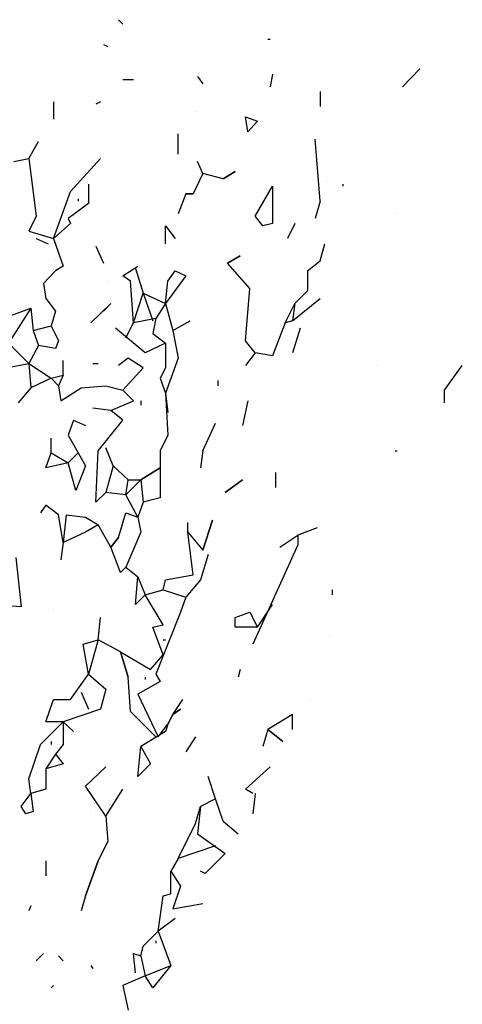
# Model space of a CAD drawing. Extents: x 0.11 to 1.67, y 0.08 to 7.08.
# Tile 4 of 9: x 1.08 to 1.67, y 1.29 to 2.61. Entities that reach past the tile are written whole.
import ezdxf

# ---------------------------------------------------------------- set-up
doc = ezdxf.new("R2010")
doc.units = 0
doc.header["$LTSCALE"] = 0.4
doc.header["$MEASUREMENT"] = 0
doc.layers.get('0').update_dxf_attribs({"color": 9, "linetype": 'CONTINUOUS'})

msp = doc.modelspace()

# ---------------------------------------------------------------- linework, layer by layer
for p, q in [((1.21, 2.606), (1.216, 2.6)), ((1.19, 2.573), (1.196, 2.57)), ((1.41, 2.58), (1.413, 2.58)), ((1.416, 2.533), (1.413, 2.516)), ((1.613, 2.54), (1.59, 2.516)), ((1.216, 2.526), (1.23, 2.526)), ((1.316, 2.53), (1.323, 2.52)), ((1.48, 2.51), (1.48, 2.49)), ((1.123, 2.496), (1.123, 2.473)), ((1.186, 2.496), (1.18, 2.493)), ((1.313, 2.483), (1.313, 2.483)), ((1.38, 2.476), (1.396, 2.47)), ((1.383, 2.456), (1.38, 2.476)), ((1.396, 2.47), (1.383, 2.456)), ((1.29, 2.426), (1.29, 2.453)), ((1.09, 2.42), (1.103, 2.443)), ((1.48, 2.363), (1.473, 2.446)), ((1.07, 2.416), (1.09, 2.42)), ((1.09, 2.42), (1.1, 2.343)), ((1.146, 2.376), (1.186, 2.42)), ((1.323, 2.4), (1.316, 2.416)), ((1.323, 2.4), (1.31, 2.373)), ((1.35, 2.393), (1.323, 2.4)), ((1.35, 2.393), (1.366, 2.403)), ((1.366, 2.403), (1.35, 2.393)), ((1.17, 2.386), (1.17, 2.36)), ((1.49, 2.39), (1.49, 2.39)), ((1.51, 2.386), (1.51, 2.383)), ((1.123, 2.313), (1.146, 2.376)), ((1.3, 2.373), (1.29, 2.346)), ((1.3, 2.373), (1.31, 2.373)), ((1.31, 2.373), (1.3, 2.373)), ((1.393, 2.343), (1.416, 2.383)), ((1.416, 2.383), (1.416, 2.333)), ((1.17, 2.36), (1.143, 2.34)), ((1.156, 2.366), (1.156, 2.363)), ((1.48, 2.363), (1.473, 2.34)), ((1.1, 2.343), (1.09, 2.323)), ((1.146, 2.333), (1.123, 2.313)), ((1.143, 2.34), (1.146, 2.333)), ((1.403, 2.33), (1.393, 2.343)), ((1.416, 2.333), (1.403, 2.33)), ((1.446, 2.333), (1.436, 2.313)), ((1.58, 2.346), (1.58, 2.346)), ((1.09, 2.323), (1.123, 2.313)), ((1.273, 2.306), (1.273, 2.33)), ((1.273, 2.33), (1.286, 2.313)), ((1.1, 2.313), (1.116, 2.306)), ((1.123, 2.313), (1.136, 2.276)), ((1.18, 2.303), (1.19, 2.28)), ((1.48, 2.283), (1.486, 2.306)), ((1.126, 2.283), (1.126, 2.283)), ((1.356, 2.28), (1.373, 2.29)), ((1.373, 2.29), (1.356, 2.28)), ((1.463, 2.27), (1.48, 2.283)), ((1.126, 2.27), (1.11, 2.253)), ((1.116, 2.276), (1.116, 2.276)), ((1.136, 2.276), (1.126, 2.27)), ((1.216, 2.263), (1.236, 2.276)), ((1.233, 2.273), (1.243, 2.24)), ((1.276, 2.256), (1.286, 2.27)), ((1.286, 2.27), (1.3, 2.263)), ((1.386, 2.246), (1.356, 2.28)), ((1.463, 2.27), (1.463, 2.243)), ((1.196, 2.256), (1.196, 2.256)), ((1.226, 2.256), (1.216, 2.263)), ((1.23, 2.2), (1.226, 2.256)), ((1.3, 2.263), (1.273, 2.226)), ((1.273, 2.226), (1.276, 2.256)), ((1.29, 2.263), (1.29, 2.263)), ((1.11, 2.253), (1.113, 2.233)), ((1.38, 2.176), (1.386, 2.246)), ((1.446, 2.226), (1.463, 2.243)), ((1.463, 2.243), (1.446, 2.226)), ((1.113, 2.233), (1.126, 2.216)), ((1.23, 2.2), (1.243, 2.24)), ((1.243, 2.24), (1.256, 2.203)), ((1.243, 2.24), (1.273, 2.226)), ((1.443, 2.203), (1.48, 2.233)), ((1.093, 2.22), (1.063, 2.173)), ((1.066, 2.21), (1.093, 2.22)), ((1.093, 2.22), (1.096, 2.19)), ((1.126, 2.216), (1.12, 2.196)), ((1.2, 2.226), (1.173, 2.2)), ((1.19, 2.216), (1.2, 2.226)), ((1.273, 2.226), (1.26, 2.206)), ((1.273, 2.226), (1.283, 2.19)), ((1.433, 2.2), (1.446, 2.226)), ((1.446, 2.226), (1.443, 2.203)), ((1.26, 2.206), (1.23, 2.2)), ((1.26, 2.206), (1.256, 2.186)), ((1.283, 2.19), (1.306, 2.203)), ((1.443, 2.203), (1.433, 2.2)), ((1.096, 2.19), (1.12, 2.196)), ((1.096, 2.19), (1.103, 2.17)), ((1.12, 2.196), (1.13, 2.176)), ((1.246, 2.16), (1.206, 2.193)), ((1.22, 2.18), (1.23, 2.2)), ((1.283, 2.19), (1.29, 2.153)), ((1.433, 2.2), (1.416, 2.156)), ((1.453, 2.193), (1.443, 2.16)), ((1.13, 2.176), (1.126, 2.166)), ((1.256, 2.186), (1.273, 2.173)), ((1.393, 2.16), (1.38, 2.176)), ((1.063, 2.173), (1.09, 2.146)), ((1.103, 2.17), (1.09, 2.146)), ((1.126, 2.166), (1.103, 2.17)), ((1.273, 2.173), (1.246, 2.16)), ((1.273, 2.173), (1.273, 2.14)), ((1.136, 2.13), (1.136, 2.15)), ((1.223, 2.153), (1.21, 2.143)), ((1.243, 2.14), (1.223, 2.153)), ((1.29, 2.153), (1.273, 2.106)), ((1.393, 2.16), (1.38, 2.143)), ((1.416, 2.156), (1.393, 2.16)), ((1.06, 2.14), (1.09, 2.146)), ((1.09, 2.146), (1.093, 2.113)), ((1.09, 2.146), (1.12, 2.126)), ((1.176, 2.146), (1.183, 2.146)), ((1.216, 2.11), (1.243, 2.14)), ((1.273, 2.14), (1.266, 2.126)), ((1.556, 2.143), (1.556, 2.143)), ((1.646, 2.11), (1.67, 2.143)), ((1.12, 2.126), (1.093, 2.113)), ((1.12, 2.126), (1.136, 2.13)), ((1.13, 2.116), (1.12, 2.126)), ((1.136, 2.13), (1.13, 2.116)), ((1.266, 2.126), (1.273, 2.106)), ((1.343, 2.123), (1.343, 2.116)), ((1.093, 2.113), (1.076, 2.093)), ((1.13, 2.116), (1.133, 2.096)), ((1.133, 2.096), (1.16, 2.113)), ((1.16, 2.113), (1.193, 2.116)), ((1.193, 2.116), (1.216, 2.11)), ((1.23, 2.096), (1.216, 2.11)), ((1.646, 2.093), (1.646, 2.11)), ((1.2, 2.083), (1.23, 2.096)), ((1.24, 2.096), (1.24, 2.09)), ((1.273, 2.106), (1.276, 2.05)), ((1.273, 2.106), (1.276, 2.08)), ((1.383, 2.096), (1.376, 2.063)), ((1.2, 2.083), (1.176, 2.086)), ((1.216, 2.07), (1.2, 2.083)), ((1.15, 2.07), (1.143, 2.05)), ((1.15, 2.07), (1.166, 2.063)), ((1.183, 2.029), (1.216, 2.07)), ((1.213, 2.06), (1.213, 2.06)), ((1.323, 2.029), (1.34, 2.066)), ((1.12, 2.026), (1.12, 2.046)), ((1.143, 2.05), (1.166, 2.009)), ((1.276, 2.05), (1.266, 2.029)), ((1.203, 2.009), (1.193, 2.033)), ((1.113, 2.006), (1.12, 2.026)), ((1.12, 2.026), (1.143, 2.013)), ((1.143, 2.013), (1.156, 2.026)), ((1.18, 1.96), (1.183, 2.029)), ((1.266, 2.029), (1.266, 1.966)), ((1.323, 2.029), (1.32, 2.006)), ((1.58, 2.029), (1.583, 2.029)), ((1.143, 2.013), (1.113, 2.006)), ((1.153, 1.976), (1.143, 2.013)), ((1.166, 2.009), (1.153, 1.976)), ((1.203, 2.009), (1.193, 1.973)), ((1.223, 1.99), (1.203, 2.009)), ((1.24, 1.99), (1.266, 2.006)), ((1.266, 2.006), (1.24, 1.99)), ((1.42, 2), (1.42, 1.98)), ((1.24, 1.99), (1.22, 1.97)), ((1.22, 1.97), (1.223, 1.99)), ((1.223, 1.99), (1.24, 1.99)), ((1.24, 1.99), (1.243, 1.96)), ((1.353, 1.973), (1.376, 1.99)), ((1.376, 1.99), (1.353, 1.973)), ((1.193, 1.973), (1.18, 1.96)), ((1.22, 1.97), (1.193, 1.973)), ((1.236, 1.94), (1.22, 1.97)), ((1.266, 1.966), (1.243, 1.96)), ((1.266, 1.966), (1.243, 1.96)), ((1.113, 1.956), (1.106, 1.946)), ((1.13, 1.943), (1.113, 1.956)), ((1.243, 1.96), (1.236, 1.94)), ((1.136, 1.906), (1.13, 1.943)), ((1.14, 1.943), (1.136, 1.906)), ((1.14, 1.943), (1.166, 1.94)), ((1.14, 1.943), (1.166, 1.94)), ((1.166, 1.94), (1.183, 1.93)), ((1.21, 1.913), (1.22, 1.946)), ((1.22, 1.946), (1.236, 1.94)), ((1.236, 1.94), (1.24, 1.92)), ((1.183, 1.93), (1.166, 1.92)), ((1.2, 1.9), (1.183, 1.93)), ((1.303, 1.92), (1.303, 1.933)), ((1.323, 1.896), (1.336, 1.936)), ((1.336, 1.936), (1.323, 1.896)), ((1.476, 1.926), (1.45, 1.916)), ((1.166, 1.92), (1.136, 1.906)), ((1.21, 1.913), (1.2, 1.9)), ((1.2, 1.9), (1.21, 1.913)), ((1.24, 1.92), (1.22, 1.873)), ((1.31, 1.863), (1.303, 1.92)), ((1.303, 1.92), (1.323, 1.896)), ((1.426, 1.9), (1.45, 1.916)), ((1.45, 1.916), (1.45, 1.903)), ((1.136, 1.906), (1.133, 1.883)), ((1.213, 1.866), (1.2, 1.9)), ((1.45, 1.903), (1.423, 1.843)), ((1.073, 1.886), (1.08, 1.82)), ((1.33, 1.89), (1.32, 1.856)), ((1.22, 1.873), (1.213, 1.866)), ((1.22, 1.873), (1.236, 1.86)), ((1.233, 1.823), (1.236, 1.86)), ((1.236, 1.86), (1.246, 1.836)), ((1.273, 1.856), (1.31, 1.863)), ((1.27, 1.843), (1.273, 1.856)), ((1.32, 1.856), (1.3, 1.833)), ((1.246, 1.836), (1.233, 1.823)), ((1.246, 1.836), (1.27, 1.843)), ((1.27, 1.796), (1.246, 1.836)), ((1.27, 1.843), (1.3, 1.833)), ((1.3, 1.833), (1.293, 1.813)), ((1.3, 1.833), (1.293, 1.813)), ((1.423, 1.843), (1.39, 1.77)), ((1.496, 1.843), (1.496, 1.836)), ((1.08, 1.82), (1.04, 1.823)), ((1.396, 1.793), (1.416, 1.823)), ((1.123, 1.816), (1.123, 1.816)), ((1.183, 1.776), (1.186, 1.806)), ((1.293, 1.813), (1.26, 1.73)), ((1.366, 1.806), (1.386, 1.813)), ((1.366, 1.793), (1.366, 1.806)), ((1.386, 1.813), (1.396, 1.793)), ((1.256, 1.793), (1.27, 1.796)), ((1.27, 1.756), (1.256, 1.793)), ((1.28, 1.8), (1.28, 1.8)), ((1.286, 1.803), (1.286, 1.803)), ((1.396, 1.793), (1.366, 1.793)), ((1.493, 1.78), (1.493, 1.78)), ((1.163, 1.77), (1.183, 1.776)), ((1.17, 1.73), (1.163, 1.77)), ((1.183, 1.776), (1.17, 1.73)), ((1.213, 1.76), (1.183, 1.776)), ((1.27, 1.776), (1.273, 1.776)), ((1.213, 1.76), (1.223, 1.726)), ((1.223, 1.726), (1.213, 1.76)), ((1.213, 1.76), (1.253, 1.736)), ((1.223, 1.726), (1.213, 1.76)), ((1.253, 1.736), (1.27, 1.756)), ((1.146, 1.696), (1.17, 1.73)), ((1.17, 1.73), (1.193, 1.71)), ((1.26, 1.73), (1.266, 1.72)), ((1.373, 1.736), (1.37, 1.726)), ((1.226, 1.68), (1.223, 1.726)), ((1.266, 1.72), (1.236, 1.703)), ((1.24, 1.726), (1.24, 1.726)), ((1.246, 1.726), (1.246, 1.723)), ((1.16, 1.706), (1.17, 1.683)), ((1.18, 1.713), (1.18, 1.713)), ((1.193, 1.71), (1.186, 1.683)), ((1.236, 1.703), (1.263, 1.646)), ((1.113, 1.666), (1.123, 1.696)), ((1.123, 1.696), (1.146, 1.696)), ((1.283, 1.676), (1.296, 1.696)), ((1.466, 1.696), (1.466, 1.696)), ((1.186, 1.683), (1.136, 1.666)), ((1.26, 1.646), (1.226, 1.68)), ((1.276, 1.663), (1.283, 1.676)), ((1.283, 1.676), (1.276, 1.663)), ((1.293, 1.683), (1.283, 1.676)), ((1.283, 1.676), (1.293, 1.683)), ((1.293, 1.683), (1.283, 1.676)), ((1.293, 1.683), (1.293, 1.683)), ((1.443, 1.676), (1.41, 1.656)), ((1.443, 1.656), (1.443, 1.676)), ((1.106, 1.636), (1.136, 1.666)), ((1.136, 1.666), (1.113, 1.666)), ((1.136, 1.666), (1.136, 1.636)), ((1.136, 1.666), (1.15, 1.653)), ((1.263, 1.646), (1.276, 1.663)), ((1.276, 1.663), (1.273, 1.653)), ((1.273, 1.653), (1.24, 1.633)), ((1.41, 1.656), (1.403, 1.633)), ((1.41, 1.656), (1.43, 1.64)), ((1.43, 1.64), (1.41, 1.656)), ((1.09, 1.59), (1.106, 1.636)), ((1.12, 1.64), (1.12, 1.636)), ((1.136, 1.636), (1.126, 1.623)), ((1.313, 1.646), (1.3, 1.626)), ((1.126, 1.623), (1.113, 1.603)), ((1.126, 1.623), (1.136, 1.61)), ((1.236, 1.593), (1.24, 1.633)), ((1.24, 1.633), (1.253, 1.61)), ((1.136, 1.61), (1.113, 1.603)), ((1.253, 1.61), (1.236, 1.593)), ((1.113, 1.603), (1.113, 1.576)), ((1.166, 1.58), (1.193, 1.606)), ((1.38, 1.576), (1.413, 1.606)), ((1.093, 1.57), (1.09, 1.59)), ((1.34, 1.563), (1.33, 1.593)), ((1.08, 1.553), (1.093, 1.57)), ((1.113, 1.576), (1.093, 1.57)), ((1.093, 1.57), (1.096, 1.546)), ((1.193, 1.54), (1.166, 1.58)), ((1.193, 1.54), (1.216, 1.576)), ((1.39, 1.57), (1.38, 1.576)), ((1.393, 1.57), (1.39, 1.543)), ((1.34, 1.563), (1.32, 1.553)), ((1.35, 1.533), (1.34, 1.563)), ((1.086, 1.543), (1.08, 1.553)), ((1.096, 1.546), (1.086, 1.543)), ((1.173, 1.543), (1.173, 1.543)), ((1.313, 1.53), (1.32, 1.553)), ((1.32, 1.553), (1.316, 1.516)), ((1.193, 1.54), (1.196, 1.506)), ((1.29, 1.483), (1.313, 1.53)), ((1.35, 1.533), (1.37, 1.516)), ((1.316, 1.516), (1.353, 1.49)), ((1.183, 1.48), (1.196, 1.506)), ((1.196, 1.506), (1.183, 1.48)), ((1.34, 1.5), (1.29, 1.483)), ((1.353, 1.49), (1.326, 1.463)), ((1.113, 1.48), (1.113, 1.46)), ((1.166, 1.433), (1.183, 1.48)), ((1.183, 1.48), (1.166, 1.433)), ((1.29, 1.483), (1.28, 1.466)), ((1.28, 1.436), (1.28, 1.466)), ((1.28, 1.466), (1.293, 1.446)), ((1.326, 1.463), (1.32, 1.466)), ((1.293, 1.446), (1.283, 1.416)), ((1.166, 1.433), (1.16, 1.413)), ((1.263, 1.386), (1.27, 1.433)), ((1.27, 1.433), (1.28, 1.436)), ((1.093, 1.42), (1.09, 1.413)), ((1.273, 1.416), (1.273, 1.416)), ((1.283, 1.416), (1.323, 1.423)), ((1.286, 1.403), (1.263, 1.386)), ((1.286, 1.403), (1.286, 1.403)), ((1.243, 1.366), (1.263, 1.386)), ((1.263, 1.386), (1.28, 1.34)), ((1.26, 1.373), (1.26, 1.37)), ((1.24, 1.353), (1.243, 1.366)), ((1.11, 1.356), (1.1, 1.346)), ((1.13, 1.353), (1.136, 1.346)), ((1.233, 1.33), (1.23, 1.356)), ((1.23, 1.356), (1.24, 1.353)), ((1.24, 1.353), (1.246, 1.326)), ((1.173, 1.34), (1.176, 1.336)), ((1.246, 1.326), (1.28, 1.34)), ((1.28, 1.34), (1.256, 1.31)), ((1.246, 1.326), (1.216, 1.313)), ((1.256, 1.31), (1.246, 1.326)), ((1.123, 1.313), (1.12, 1.31)), ((1.216, 1.313), (1.223, 1.28))]:
    msp.add_line(p, q)

doc.saveas('drawing.dxf')
